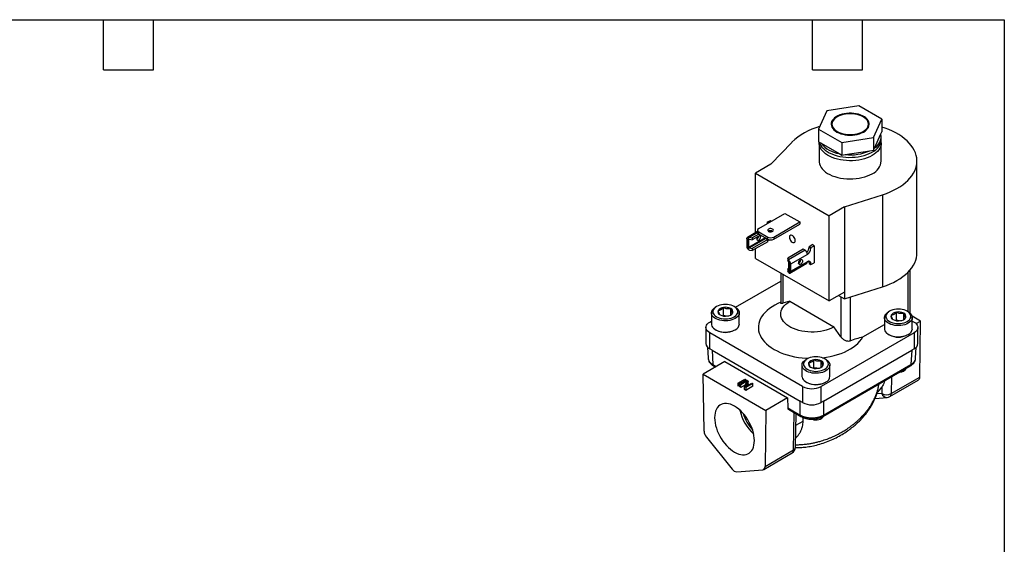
# Model space of a CAD drawing. Header units: inches. Extents: x 0.5 to 21.5, y 0.5 to 16.5.
# Tile 3 of 3: x 9.7 to 21.5, y 10.2 to 16.5. Entities that reach past the tile are written whole.
import ezdxf

# ---------------------------------------------------------------- set-up
doc = ezdxf.new("R2010")
doc.units = ezdxf.units.IN
doc.header["$LTSCALE"] = 2
doc.header["$MEASUREMENT"] = 0
doc.linetypes.add('SLD-Solid', pattern=[0])
doc.layers.add('TEXT', color=140, linetype='SLD-Solid', lineweight=25)

msp = doc.modelspace()

# ---------------------------------------------------------------- linework, layer by layer
for p, q in [((19.754, 15.468), (19.374, 15.409)), ((20.032, 15.307), (19.754, 15.468)), ((19.374, 15.409), (19.273, 15.19)), ((19.498, 15.338), (19.491, 15.333)), ((19.814, 15.333), (19.807, 15.338)), ((19.93, 15.088), (20.032, 15.307)), ((20.032, 15.307), (20.032, 15.155)), ((19.273, 15.19), (19.551, 15.029)), ((19.273, 15.19), (19.273, 15.038)), ((19.942, 14.961), (20.021, 15.131)), ((20.021, 15.131), (20.032, 15.155)), ((18.7, 14.768), (18.953, 15.031)), ((19.273, 15.038), (19.304, 15.02)), ((19.279, 15.026), (19.279, 14.808)), ((19.28, 15.034), (19.28, 15.026)), ((19.304, 15.02), (19.519, 14.896)), ((19.551, 15.029), (19.93, 15.088)), ((19.551, 15.029), (19.551, 14.877)), ((19.93, 15.088), (19.93, 14.936)), ((20.025, 15.066), (20.025, 15.097)), ((20.025, 14.808), (20.025, 15.026)), ((20.025, 15.026), (20.025, 15.024)), ((19.519, 14.896), (19.551, 14.877)), ((19.551, 14.877), (19.593, 14.884)), ((19.593, 14.884), (19.888, 14.93)), ((19.888, 14.93), (19.93, 14.936)), ((19.93, 14.936), (19.942, 14.961)), ((18.7, 14.768), (18.516, 14.662)), ((20.452, 13.705), (20.452, 14.808)), ((18.516, 14.662), (19.4, 14.152)), ((18.516, 13.948), (18.516, 14.662)), ((19.584, 14.258), (20.04, 14.404)), ((20.04, 14.404), (20.04, 13.301)), ((18.557, 14), (18.869, 14.18)), ((18.869, 14.18), (19.047, 14.077)), ((19.584, 14.258), (19.4, 14.152)), ((19.584, 14.258), (19.584, 13.237)), ((18.657, 14.074), (18.696, 14.096)), ((18.671, 14.066), (18.657, 14.074)), ((18.657, 14.074), (18.657, 14.065)), ((18.657, 14.065), (18.657, 14.058)), ((18.663, 14.061), (18.657, 14.065)), ((18.696, 14.096), (18.709, 14.088)), ((18.736, 13.897), (19.047, 14.077)), ((18.736, 13.871), (19.047, 14.051)), ((19.047, 14.077), (19.047, 14.051)), ((19.4, 13.131), (19.4, 14.152)), ((18.542, 13.963), (18.421, 13.893)), ((18.543, 13.949), (18.447, 13.894)), ((18.557, 13.933), (18.479, 13.888)), ((18.542, 13.98), (18.542, 13.953)), ((18.557, 13.959), (18.665, 13.897)), ((18.557, 13.933), (18.557, 13.959)), ((18.557, 13.933), (18.665, 13.871)), ((18.718, 13.967), (18.718, 13.963)), ((18.721, 13.965), (18.722, 13.965)), ((18.413, 13.874), (18.413, 13.787)), ((18.431, 13.895), (18.431, 13.745)), ((18.637, 13.887), (18.438, 13.772)), ((18.444, 13.87), (18.438, 13.866)), ((18.438, 13.772), (18.438, 13.866)), ((18.642, 13.88), (18.444, 13.766)), ((18.444, 13.87), (18.479, 13.863)), ((18.447, 13.894), (18.479, 13.888)), ((18.579, 13.92), (18.479, 13.863)), ((18.479, 13.888), (18.479, 13.863)), ((18.665, 13.867), (18.479, 13.759)), ((18.665, 13.841), (18.479, 13.734)), ((18.642, 13.88), (18.665, 13.867)), ((18.657, 13.875), (18.657, 13.871)), ((18.665, 13.871), (18.665, 13.897)), ((18.665, 13.841), (18.665, 13.867)), ((18.68, 13.857), (18.665, 13.865)), ((18.68, 13.865), (18.68, 13.857)), ((18.68, 13.857), (18.69, 13.863)), ((18.736, 13.897), (18.736, 13.871)), ((18.444, 13.766), (18.479, 13.759)), ((18.447, 13.74), (18.479, 13.734)), ((18.479, 13.759), (18.479, 13.734)), ((18.516, 13.641), (18.516, 13.755)), ((19.089, 13.751), (18.903, 13.643)), ((19.111, 13.738), (18.914, 13.625)), ((19.111, 13.738), (19.089, 13.751)), ((19.16, 13.784), (19.198, 13.806)), ((19.16, 13.784), (19.182, 13.771)), ((19.16, 13.784), (19.16, 13.775)), ((19.16, 13.775), (19.182, 13.762)), ((19.182, 13.771), (19.22, 13.793)), ((19.182, 13.771), (19.182, 13.762)), ((19.22, 13.793), (19.198, 13.806)), ((19.22, 13.793), (19.22, 13.589)), ((18.516, 13.641), (19.4, 13.131)), ((18.903, 13.643), (18.903, 13.618)), ((18.914, 13.625), (18.903, 13.643)), ((18.915, 13.598), (18.903, 13.618)), ((18.917, 13.495), (18.917, 13.589)), ((18.919, 13.613), (18.919, 13.464)), ((18.929, 13.465), (19.131, 13.582)), ((19.14, 13.688), (18.937, 13.572)), ((19.14, 13.601), (18.937, 13.484)), ((19.051, 13.6), (19.035, 13.59)), ((19.059, 13.624), (19.059, 13.625)), ((19.16, 13.589), (19.182, 13.576)), ((19.16, 13.589), (19.16, 13.58)), ((19.16, 13.58), (19.182, 13.567)), ((19.182, 13.567), (19.22, 13.589)), ((19.182, 13.576), (19.182, 13.567)), ((18.822, 13.465), (18.822, 13.103)), ((18.917, 13.522), (18.903, 13.514)), ((18.903, 13.514), (18.903, 13.489)), ((18.915, 13.494), (18.903, 13.514)), ((18.914, 13.47), (18.903, 13.489)), ((18.917, 13.495), (18.915, 13.494)), ((18.937, 13.572), (18.937, 13.484)), ((20.348, 13.001), (20.348, 13.478)), ((20.371, 12.984), (20.371, 13.503)), ((18.276, 13.056), (18.822, 13.37)), ((18.845, 13.451), (18.845, 13.104)), ((19.584, 13.237), (19.4, 13.131)), ((19.584, 13.155), (20.04, 13.301)), ((19.584, 13.237), (19.584, 13.155)), ((18.929, 13.127), (18.845, 13.104)), ((18.929, 13.127), (19.457, 12.821)), ((19.513, 13.196), (19.584, 13.155)), ((19.541, 13.18), (19.541, 12.702)), ((19.652, 13.177), (19.652, 12.652)), ((17.989, 12.988), (17.989, 12.855)), ((18.05, 13.064), (18.038, 13.057)), ((18.132, 12.956), (18.132, 13.053)), ((18.22, 12.967), (18.22, 13.039)), ((18.274, 13.057), (18.263, 13.064)), ((18.323, 12.855), (18.323, 12.988)), ((20.124, 13.007), (20.112, 13)), ((20.206, 12.9), (20.206, 12.997)), ((20.348, 13), (20.337, 13.007)), ((17.968, 12.878), (17.989, 12.889)), ((18.132, 12.956), (18.126, 12.953)), ((18.171, 12.95), (18.132, 12.956)), ((20.063, 12.932), (20.063, 12.799)), ((20.206, 12.9), (20.2, 12.896)), ((20.245, 12.894), (20.206, 12.9)), ((20.294, 12.91), (20.294, 12.983)), ((20.496, 12.89), (20.395, 12.949)), ((20.397, 12.799), (20.397, 12.932)), ((20.397, 12.889), (20.418, 12.878)), ((20.442, 12.859), (20.496, 12.89)), ((20.486, 12.219), (20.496, 12.89)), ((17.922, 12.813), (17.922, 12.62)), ((19.082, 12.106), (17.968, 12.749)), ((17.968, 12.556), (17.968, 12.749)), ((18.038, 12.787), (18.05, 12.78)), ((18.263, 12.78), (18.274, 12.787)), ((20.418, 12.749), (19.304, 12.106)), ((19.541, 12.702), (19.457, 12.821)), ((19.804, 12.7), (20.063, 12.849)), ((20.418, 12.749), (20.418, 12.556)), ((20.464, 12.62), (20.464, 12.813)), ((20.112, 12.73), (20.124, 12.724)), ((20.337, 12.724), (20.348, 12.73)), ((17.941, 12.577), (17.949, 12.444)), ((17.996, 12.54), (17.968, 12.556)), ((17.996, 12.54), (19.054, 11.929)), ((17.996, 12.54), (18.006, 12.369)), ((19.332, 11.929), (20.39, 12.54)), ((20.39, 12.54), (20.38, 12.369)), ((20.418, 12.556), (20.39, 12.54)), ((20.437, 12.444), (20.445, 12.577)), ((18.151, 12.404), (17.89, 12.254)), ((18.151, 12.404), (18.902, 11.97)), ((19.135, 12.437), (19.123, 12.43)), ((19.218, 12.33), (19.218, 12.426)), ((19.306, 12.34), (19.306, 12.412)), ((19.36, 12.43), (19.348, 12.437)), ((18.006, 12.369), (18.047, 12.345)), ((18.014, 12.352), (18.037, 12.339)), ((19.074, 12.362), (19.074, 12.228)), ((19.218, 12.33), (19.212, 12.326)), ((19.257, 12.324), (19.218, 12.33)), ((19.324, 11.747), (20.372, 12.352)), ((19.332, 11.764), (20.38, 12.369)), ((19.409, 12.228), (19.409, 12.362)), ((17.89, 12.254), (18.642, 11.82)), ((17.9, 11.57), (17.89, 12.254)), ((18.307, 12.147), (18.39, 12.195)), ((18.401, 12.189), (18.317, 12.141)), ((18.331, 12.133), (18.415, 12.181)), ((18.414, 12.169), (18.341, 12.127)), ((18.385, 12.102), (18.414, 12.169)), ((18.39, 12.195), (18.401, 12.189)), ((18.401, 12.173), (18.401, 12.189)), ((18.43, 12.172), (18.403, 12.106)), ((18.415, 12.181), (18.43, 12.172)), ((18.43, 12.14), (18.43, 12.172)), ((19.123, 12.16), (19.135, 12.153)), ((19.348, 12.153), (19.36, 12.16)), ((20.127, 11.986), (20.469, 12.184)), ((20.146, 12.222), (20.143, 12.021)), ((20.143, 12.021), (20.486, 12.219)), ((18.307, 12.147), (18.307, 12.115)), ((18.307, 12.147), (18.317, 12.141)), ((18.317, 12.109), (18.307, 12.115)), ((18.317, 12.109), (18.317, 12.141)), ((18.331, 12.117), (18.317, 12.109)), ((18.341, 12.127), (18.331, 12.133)), ((18.331, 12.101), (18.331, 12.133)), ((18.341, 12.095), (18.331, 12.101)), ((18.341, 12.095), (18.341, 12.127)), ((18.396, 12.126), (18.341, 12.095)), ((18.401, 12.093), (18.385, 12.102)), ((18.385, 12.07), (18.385, 12.102)), ((18.401, 12.06), (18.385, 12.07)), ((18.484, 12.141), (18.401, 12.093)), ((18.484, 12.109), (18.401, 12.06)), ((18.401, 12.093), (18.401, 12.06)), ((18.403, 12.106), (18.474, 12.147)), ((18.43, 12.14), (18.42, 12.116)), ((18.474, 12.147), (18.484, 12.141)), ((18.484, 12.109), (18.484, 12.141)), ((19.082, 12.106), (19.082, 11.913)), ((19.304, 11.913), (19.304, 12.106)), ((20.033, 12.1), (20.032, 12.022)), ((18.902, 11.97), (18.642, 11.82)), ((18.902, 11.97), (18.904, 11.85)), ((19.082, 11.913), (19.054, 11.929)), ((19.054, 11.764), (19.054, 11.929)), ((19.332, 11.929), (19.304, 11.913)), ((19.332, 11.929), (19.332, 11.764)), ((19.95, 11.964), (20.094, 11.976)), ((20.032, 12.022), (19.97, 12.017)), ((18.642, 11.82), (18.632, 11.148)), ((18.904, 11.85), (19.054, 11.764)), ((18.912, 11.834), (19.062, 11.747)), ((18.974, 11.346), (18.981, 11.794)), ((18.997, 11.378), (19.003, 11.781)), ((19.001, 11.642), (19.089, 11.692)), ((19.089, 11.692), (19.089, 11.734)), ((17.928, 11.499), (18.238, 11.116)), ((18.632, 11.148), (18.974, 11.346)), ((18.615, 11.113), (18.958, 11.311)), ((18.294, 11.084), (18.603, 11.11))]:
    msp.add_line(p, q)
at = {"flags": 128}
for points in [[(19.593, 15.121), (19.622, 15.118), (19.651, 15.117), (19.68, 15.118), (19.709, 15.121), (19.737, 15.126), (19.763, 15.134), (19.788, 15.143), (19.81, 15.154), (19.83, 15.166), (19.847, 15.18), (19.86, 15.195), (19.871, 15.21), (19.877, 15.227), (19.88, 15.244), (19.879, 15.26), (19.875, 15.277), (19.867, 15.293), (19.855, 15.309), (19.84, 15.323), (19.822, 15.337), (19.801, 15.348), (19.778, 15.358), (19.752, 15.367), (19.725, 15.373), (19.697, 15.378), (19.668, 15.38), (19.639, 15.38), (19.61, 15.378), (19.582, 15.374), (19.555, 15.367), (19.529, 15.359), (19.505, 15.349), (19.484, 15.338), (19.466, 15.324), (19.451, 15.31), (19.439, 15.295), (19.43, 15.279), (19.426, 15.262), (19.424, 15.245), (19.427, 15.228), (19.433, 15.212), (19.443, 15.196), (19.457, 15.181), (19.473, 15.167), (19.493, 15.154), (19.515, 15.143), (19.539, 15.134), (19.566, 15.127), (19.593, 15.121)], [(19.807, 15.16), (19.825, 15.172), (19.841, 15.186), (19.854, 15.2), (19.863, 15.216), (19.868, 15.232), (19.87, 15.249), (19.868, 15.265), (19.863, 15.281), (19.854, 15.297), (19.841, 15.311), (19.825, 15.325), (19.807, 15.338), (19.785, 15.348), (19.761, 15.358), (19.736, 15.365), (19.709, 15.37), (19.681, 15.373), (19.652, 15.374), (19.624, 15.373), (19.596, 15.37), (19.569, 15.365), (19.543, 15.358), (19.52, 15.348), (19.498, 15.338), (19.479, 15.325), (19.464, 15.311), (19.451, 15.297), (19.442, 15.281), (19.436, 15.265), (19.434, 15.249), (19.436, 15.232), (19.442, 15.216), (19.451, 15.2), (19.464, 15.186), (19.479, 15.172), (19.498, 15.16), (19.52, 15.149), (19.543, 15.14), (19.569, 15.132), (19.596, 15.127), (19.624, 15.124), (19.652, 15.123), (19.681, 15.124), (19.709, 15.127), (19.736, 15.132), (19.761, 15.14), (19.785, 15.149), (19.807, 15.16)], [(20.04, 14.404), (20.086, 14.42), (20.13, 14.437), (20.172, 14.457), (20.212, 14.478), (20.249, 14.5), (20.284, 14.524), (20.315, 14.549), (20.344, 14.575), (20.369, 14.603), (20.392, 14.631), (20.411, 14.66), (20.426, 14.69), (20.438, 14.72), (20.446, 14.751), (20.451, 14.782), (20.452, 14.813), (20.45, 14.844), (20.444, 14.875), (20.434, 14.905), (20.421, 14.936), (20.404, 14.965), (20.384, 14.994), (20.361, 15.022), (20.334, 15.049), (20.305, 15.075), (20.272, 15.1), (20.237, 15.123), (20.199, 15.145), (20.158, 15.165), (20.115, 15.184), (20.07, 15.201), (20.032, 15.214)], [(20.025, 15.024), (20.024, 15.005), (20.018, 14.984), (20.009, 14.963), (19.997, 14.943), (19.98, 14.923), (19.961, 14.905), (19.939, 14.888), (19.914, 14.872), (19.886, 14.858), (19.856, 14.845), (19.824, 14.834), (19.79, 14.825), (19.754, 14.819), (19.718, 14.814), (19.681, 14.811), (19.644, 14.81), (19.607, 14.812), (19.57, 14.816), (19.535, 14.821), (19.5, 14.829), (19.467, 14.839), (19.436, 14.85), (19.406, 14.864), (19.38, 14.879), (19.356, 14.895), (19.335, 14.913), (19.317, 14.932), (19.302, 14.951), (19.291, 14.972), (19.284, 14.993), (19.28, 15.014), (19.279, 15.026)], [(19.284, 15.031), (19.29, 15.016), (19.3, 14.995), (19.314, 14.975), (19.332, 14.956), (19.352, 14.939), (19.376, 14.922), (19.402, 14.907), (19.431, 14.893), (19.462, 14.881), (19.495, 14.871), (19.529, 14.863), (19.565, 14.857), (19.601, 14.853), (19.638, 14.851), (19.676, 14.852), (19.713, 14.854), (19.749, 14.858), (19.784, 14.865), (19.818, 14.874), (19.851, 14.884), (19.881, 14.896), (19.909, 14.91), (19.935, 14.926), (19.958, 14.943), (19.978, 14.961), (19.994, 14.98), (20.007, 15), (20.017, 15.021), (20.023, 15.042), (20.025, 15.064), (20.025, 15.066)], [(19.279, 14.808), (19.28, 14.794), (19.284, 14.773), (19.292, 14.752), (19.303, 14.731), (19.318, 14.712), (19.337, 14.693), (19.358, 14.675), (19.382, 14.659), (19.409, 14.644), (19.438, 14.631), (19.47, 14.62), (19.503, 14.61), (19.538, 14.603), (19.574, 14.597), (19.611, 14.594), (19.648, 14.592), (19.685, 14.593), (19.722, 14.596), (19.758, 14.601), (19.793, 14.608), (19.827, 14.617), (19.859, 14.628), (19.889, 14.641), (19.916, 14.655)], [(18.674, 13.965), (18.684, 13.961), (18.695, 13.959), (18.706, 13.96), (18.717, 13.963), (18.725, 13.967), (18.73, 13.973), (18.731, 13.98), (18.728, 13.986), (18.721, 13.992), (18.712, 13.995), (18.701, 13.997), (18.689, 13.997), (18.679, 13.994), (18.671, 13.989), (18.666, 13.983), (18.665, 13.976), (18.668, 13.97), (18.674, 13.965)], [(18.413, 13.874), (18.413, 13.879), (18.414, 13.884), (18.416, 13.887), (18.418, 13.89), (18.421, 13.893), (18.424, 13.894), (18.427, 13.895), (18.431, 13.895)], [(18.54, 13.898), (18.535, 13.888), (18.532, 13.878), (18.532, 13.869), (18.535, 13.862), (18.54, 13.858), (18.546, 13.857), (18.554, 13.859), (18.561, 13.864), (18.569, 13.872), (18.574, 13.881), (18.578, 13.891), (18.579, 13.901), (18.579, 13.901)], [(18.993, 13.855), (18.992, 13.867), (18.988, 13.879), (18.982, 13.891), (18.974, 13.902), (18.965, 13.911), (18.956, 13.917), (18.946, 13.921), (18.938, 13.92), (18.931, 13.917), (18.926, 13.91), (18.923, 13.901), (18.923, 13.89), (18.926, 13.878), (18.931, 13.866), (18.938, 13.854), (18.946, 13.844), (18.956, 13.836), (18.965, 13.832), (18.974, 13.83), (18.982, 13.832), (18.988, 13.837), (18.992, 13.845), (18.993, 13.855)], [(20.04, 13.301), (20.086, 13.317), (20.13, 13.335), (20.172, 13.354), (20.212, 13.375), (20.249, 13.398), (20.284, 13.422), (20.315, 13.447), (20.344, 13.473), (20.369, 13.5), (20.392, 13.529), (20.411, 13.558), (20.426, 13.588), (20.438, 13.618), (20.446, 13.649), (20.451, 13.68), (20.452, 13.705)], [(19.058, 13.625), (19.065, 13.628), (19.072, 13.627), (19.078, 13.624), (19.081, 13.617), (19.081, 13.609), (19.079, 13.599), (19.075, 13.589), (19.069, 13.58), (19.062, 13.572), (19.054, 13.568), (19.046, 13.567), (19.04, 13.569), (19.036, 13.574), (19.034, 13.581), (19.035, 13.591), (19.038, 13.601), (19.043, 13.61), (19.05, 13.619), (19.058, 13.625)], [(18.919, 13.464), (18.923, 13.463), (18.927, 13.464), (18.93, 13.466), (18.932, 13.468), (18.935, 13.471), (18.936, 13.475), (18.937, 13.479), (18.937, 13.484)], [(18.822, 13.116), (18.785, 13.099), (18.748, 13.08), (18.715, 13.06), (18.684, 13.039), (18.656, 13.016), (18.631, 12.992), (18.609, 12.967), (18.59, 12.941), (18.575, 12.914), (18.564, 12.887), (18.556, 12.859), (18.552, 12.831), (18.552, 12.803), (18.555, 12.775), (18.562, 12.747), (18.572, 12.72), (18.586, 12.693), (18.604, 12.667), (18.625, 12.641), (18.649, 12.617), (18.676, 12.594), (18.706, 12.572), (18.739, 12.551), (18.775, 12.532), (18.813, 12.515), (18.853, 12.499), (18.895, 12.485), (18.939, 12.473), (18.985, 12.463), (19.031, 12.455), (19.078, 12.449), (19.127, 12.445), (19.149, 12.444)], [(19.457, 12.821), (19.429, 12.807), (19.399, 12.794), (19.366, 12.783), (19.332, 12.773), (19.296, 12.766), (19.259, 12.761), (19.221, 12.759), (19.184, 12.758), (19.146, 12.76), (19.108, 12.764), (19.072, 12.77), (19.037, 12.778), (19.003, 12.788), (18.972, 12.8), (18.942, 12.814), (18.915, 12.829), (18.892, 12.846), (18.871, 12.864), (18.853, 12.884), (18.839, 12.904), (18.829, 12.925), (18.822, 12.947), (18.819, 12.969), (18.82, 12.99), (18.825, 13.012), (18.833, 13.033), (18.846, 13.054), (18.862, 13.074), (18.881, 13.093), (18.903, 13.11), (18.929, 13.127)], [(18.274, 12.92), (18.255, 12.911), (18.234, 12.903), (18.211, 12.897), (18.187, 12.894), (18.162, 12.892), (18.137, 12.892), (18.113, 12.895), (18.089, 12.9), (18.067, 12.907), (18.047, 12.915), (18.029, 12.925), (18.014, 12.937), (18.003, 12.95), (17.994, 12.963), (17.99, 12.978), (17.989, 12.992), (17.992, 13.006), (17.998, 13.02), (18.008, 13.034), (18.021, 13.046), (18.038, 13.057)], [(18.263, 12.941), (18.278, 12.951), (18.29, 12.963), (18.299, 12.975), (18.305, 12.989), (18.307, 13.002), (18.305, 13.016), (18.299, 13.029), (18.29, 13.042), (18.278, 13.053), (18.263, 13.064), (18.245, 13.072), (18.224, 13.08), (18.203, 13.085), (18.18, 13.088), (18.156, 13.089), (18.132, 13.088), (18.109, 13.085), (18.088, 13.08), (18.068, 13.072), (18.05, 13.064), (18.034, 13.053), (18.022, 13.042), (18.013, 13.029), (18.007, 13.016), (18.005, 13.002), (18.007, 12.989), (18.013, 12.975), (18.022, 12.963), (18.034, 12.951), (18.05, 12.941), (18.068, 12.932), (18.088, 12.925), (18.109, 12.919), (18.132, 12.916), (18.156, 12.915), (18.18, 12.916), (18.203, 12.919), (18.224, 12.925), (18.245, 12.932), (18.263, 12.941)], [(18.274, 13.057), (18.283, 13.051), (18.298, 13.04), (18.309, 13.027), (18.318, 13.013), (18.322, 12.999), (18.323, 12.985), (18.32, 12.97), (18.314, 12.957), (18.304, 12.943), (18.291, 12.931), (18.274, 12.92)], [(20.348, 12.864), (20.329, 12.854), (20.308, 12.847), (20.285, 12.841), (20.261, 12.837), (20.236, 12.836), (20.211, 12.836), (20.187, 12.839), (20.163, 12.844), (20.141, 12.85), (20.121, 12.859), (20.103, 12.869), (20.088, 12.881), (20.077, 12.894), (20.068, 12.907), (20.064, 12.921), (20.063, 12.936), (20.066, 12.95), (20.072, 12.964), (20.082, 12.977), (20.095, 12.99), (20.112, 13)], [(20.336, 12.884), (20.352, 12.895), (20.364, 12.906), (20.373, 12.919), (20.379, 12.932), (20.381, 12.946), (20.379, 12.959), (20.373, 12.973), (20.364, 12.985), (20.352, 12.997), (20.336, 13.007), (20.319, 13.016), (20.298, 13.023), (20.277, 13.029), (20.254, 13.032), (20.23, 13.033), (20.206, 13.032), (20.183, 13.029), (20.162, 13.023), (20.141, 13.016), (20.124, 13.007), (20.108, 12.997), (20.096, 12.985), (20.087, 12.973), (20.081, 12.959), (20.079, 12.946), (20.081, 12.932), (20.087, 12.919), (20.096, 12.906), (20.108, 12.895), (20.124, 12.884), (20.141, 12.876), (20.162, 12.868), (20.183, 12.863), (20.206, 12.86), (20.23, 12.859), (20.254, 12.86), (20.277, 12.863), (20.298, 12.868), (20.319, 12.876), (20.336, 12.884)], [(20.348, 13), (20.357, 12.995), (20.372, 12.984), (20.383, 12.971), (20.392, 12.957), (20.396, 12.943), (20.397, 12.929), (20.394, 12.914), (20.388, 12.9), (20.378, 12.887), (20.365, 12.875), (20.348, 12.864)], [(17.968, 12.749), (17.952, 12.76), (17.939, 12.772), (17.93, 12.785), (17.924, 12.799), (17.922, 12.813), (17.924, 12.827), (17.93, 12.841), (17.939, 12.855), (17.952, 12.867), (17.968, 12.878)], [(20.418, 12.878), (20.434, 12.867), (20.447, 12.855), (20.456, 12.841), (20.462, 12.827), (20.464, 12.813), (20.462, 12.799), (20.456, 12.785), (20.447, 12.772), (20.434, 12.76), (20.418, 12.749)], [(17.989, 12.855), (17.99, 12.844), (17.994, 12.83), (18.003, 12.816), (18.014, 12.804), (18.029, 12.792), (18.047, 12.782), (18.067, 12.773), (18.089, 12.767), (18.113, 12.762), (18.137, 12.759), (18.162, 12.759), (18.187, 12.76), (18.211, 12.764), (18.234, 12.77), (18.255, 12.777), (18.274, 12.787)], [(20.063, 12.799), (20.064, 12.788), (20.068, 12.774), (20.077, 12.76), (20.088, 12.747), (20.103, 12.736), (20.121, 12.726), (20.141, 12.717), (20.163, 12.71), (20.187, 12.705), (20.211, 12.703), (20.236, 12.702), (20.261, 12.704), (20.285, 12.708), (20.308, 12.713), (20.329, 12.721), (20.348, 12.73)], [(19.319, 12.45), (19.32, 12.45), (19.367, 12.457), (19.414, 12.465), (19.459, 12.476), (19.502, 12.489), (19.544, 12.503), (19.583, 12.519), (19.621, 12.537), (19.656, 12.557), (19.688, 12.578), (19.718, 12.6), (19.744, 12.623), (19.767, 12.648), (19.787, 12.674), (19.804, 12.7)], [(19.36, 12.293), (19.341, 12.284), (19.32, 12.276), (19.297, 12.271), (19.273, 12.267), (19.248, 12.265), (19.223, 12.266), (19.198, 12.268), (19.175, 12.273), (19.153, 12.28), (19.133, 12.288), (19.115, 12.299), (19.1, 12.31), (19.088, 12.323), (19.08, 12.337), (19.075, 12.351), (19.075, 12.365), (19.077, 12.38), (19.084, 12.394), (19.094, 12.407), (19.107, 12.419), (19.123, 12.43)], [(19.348, 12.314), (19.364, 12.324), (19.376, 12.336), (19.385, 12.348), (19.39, 12.362), (19.392, 12.375), (19.39, 12.389), (19.385, 12.402), (19.376, 12.415), (19.364, 12.426), (19.348, 12.437), (19.33, 12.446), (19.31, 12.453), (19.288, 12.458), (19.265, 12.461), (19.242, 12.462), (19.218, 12.461), (19.195, 12.458), (19.173, 12.453), (19.153, 12.446), (19.135, 12.437), (19.12, 12.426), (19.108, 12.415), (19.099, 12.402), (19.093, 12.389), (19.091, 12.375), (19.093, 12.362), (19.099, 12.348), (19.108, 12.336), (19.12, 12.324), (19.135, 12.314), (19.153, 12.305), (19.173, 12.298), (19.195, 12.293), (19.218, 12.289), (19.242, 12.288), (19.265, 12.289), (19.288, 12.293), (19.31, 12.298), (19.33, 12.305), (19.348, 12.314)], [(19.36, 12.43), (19.369, 12.425), (19.383, 12.413), (19.395, 12.4), (19.403, 12.387), (19.408, 12.372), (19.409, 12.358), (19.406, 12.344), (19.4, 12.33), (19.39, 12.317), (19.376, 12.304), (19.36, 12.293)], [(19.074, 12.228), (19.075, 12.217), (19.08, 12.203), (19.088, 12.19), (19.1, 12.177), (19.115, 12.165), (19.133, 12.155), (19.153, 12.146), (19.175, 12.14), (19.198, 12.135), (19.223, 12.132), (19.248, 12.132), (19.273, 12.133), (19.297, 12.137), (19.32, 12.143), (19.341, 12.151), (19.36, 12.16)], [(18.505, 11.458), (18.503, 11.487), (18.499, 11.518), (18.493, 11.549), (18.484, 11.582), (18.473, 11.614), (18.459, 11.646), (18.443, 11.677), (18.426, 11.708), (18.406, 11.737), (18.385, 11.765), (18.363, 11.791), (18.34, 11.815), (18.316, 11.836), (18.291, 11.855), (18.266, 11.871), (18.241, 11.884), (18.216, 11.894), (18.192, 11.9), (18.169, 11.903), (18.147, 11.903), (18.126, 11.899), (18.106, 11.892), (18.089, 11.882), (18.073, 11.869), (18.059, 11.852), (18.048, 11.833), (18.039, 11.812), (18.033, 11.787), (18.029, 11.761), (18.027, 11.733), (18.029, 11.704), (18.033, 11.673), (18.039, 11.641), (18.048, 11.609), (18.059, 11.577), (18.073, 11.545), (18.089, 11.513), (18.106, 11.483), (18.126, 11.453), (18.147, 11.426), (18.169, 11.4), (18.192, 11.376), (18.216, 11.354), (18.241, 11.336), (18.266, 11.32), (18.291, 11.307), (18.316, 11.297), (18.34, 11.291), (18.363, 11.288), (18.385, 11.288), (18.406, 11.291), (18.426, 11.298), (18.443, 11.309), (18.459, 11.322), (18.473, 11.338), (18.484, 11.357), (18.493, 11.379), (18.499, 11.403), (18.503, 11.43), (18.505, 11.458)]]:
    msp.add_lwpolyline(points, dxfattribs=at)
for centre, radius, start, end in [((19.544, 15.225), 0.121, 115.774, 170.557), ((19.766, 15.228), 0.116, 8.0689, 65.6001), ((19.479, 14.482), 0.762, 104.7428, 133.7908), ((19.864, 15.1), 0.159, 299.0758, 11.1273), ((19.572, 15.236), 0.344, 218.8321, 261.1732), ((19.654, 15.464), 0.583, 264.0089, 293.5772), ((19.839, 14.826), 0.187, 294.2871, 354.3927), ((18.567, 13.956), 0.0251, 185.6948, 245.6253), ((18.564, 13.98), 0.0218, 110.7834, 249.2166), ((18.698, 13.921), 0.0498, 62.1081, 118.8745), ((18.506, 13.916), 0.0509, 300.7987, 350.2576), ((18.564, 13.903), 0.0159, 352.5504, 58.8563), ((18.647, 13.888), 0.0093, 190.6913, 237.3455), ((18.7, 13.965), 0.0769, 242.6097, 297.3903), ((18.7, 13.939), 0.0769, 242.6097, 297.3903), ((18.477, 13.79), 0.064, 182.8696, 224.6515), ((19.077, 13.685), 0.063, 2.6055, 57.3945), ((19.065, 13.78), 0.0946, 315.7614, 356.9104), ((19.09, 13.766), 0.0922, 302.6055, 357.3945), ((18.874, 13.568), 0.064, 2.8696, 44.6515), ((19.008, 13.626), 0.0506, 300.7219, 357.8282), ((19.12, 13.599), 0.0202, 305.0133, 6.2988), ((19.156, 13.581), 0.0262, 350.786, 129.2033), ((19.121, 13.591), 0.0388, 358.038, 23.9953), ((18.106, 13.002), 0.04, 160.539, 249.2579), ((18.137, 12.97), 0.083, 93.4335, 146.5611), ((18.156, 12.915), 0.14, 62.6428, 99.7711), ((18.175, 13.034), 0.083, 273.4335, 326.5611), ((18.206, 13.002), 0.04, 340.539, 69.2579), ((20.211, 12.914), 0.083, 93.4335, 146.5611), ((20.23, 12.859), 0.14, 62.6428, 99.7711), ((18.156, 13.089), 0.14, 242.6428, 279.7711), ((20.18, 12.946), 0.04, 160.539, 249.2579), ((20.23, 13.033), 0.14, 242.6428, 279.7711), ((20.249, 12.978), 0.083, 273.4335, 326.5611), ((20.28, 12.946), 0.04, 340.539, 69.2579), ((18.156, 12.983), 0.229, 242.27, 297.7246), ((18.241, 12.862), 0.0828, 293.8151, 354.8647), ((20.315, 12.806), 0.0828, 293.8151, 354.8647), ((20.23, 12.926), 0.229, 242.27, 297.7246), ((18.002, 12.629), 0.0804, 186.1875, 245.1327), ((20.386, 12.628), 0.0785, 294.0743, 354.6056), ((19.223, 12.343), 0.083, 93.4335, 146.5611), ((19.242, 12.288), 0.14, 62.6428, 99.7711), ((19.292, 12.375), 0.04, 340.539, 69.2579), ((19.192, 12.376), 0.04, 160.539, 249.2579), ((19.242, 12.462), 0.14, 242.6428, 279.7711), ((19.26, 12.407), 0.083, 273.4335, 326.5611), ((20.249, 12.368), 0.0887, 268.03, 331.9646), ((19.327, 12.236), 0.0828, 293.8151, 354.8647), ((20.447, 12.215), 0.0392, 305.5114, 4.4548), ((19.193, 12.319), 0.24, 242.391, 297.609), ((19.242, 12.356), 0.229, 242.27, 297.7246), ((19.875, 12.189), 0.181, 304.2988, 330.6063), ((20.089, 12.127), 0.119, 241.5876, 297.2627), ((20.094, 12.041), 0.065, 196.6857, 269.8208), ((20.088, 12.054), 0.0787, 274.6511, 299.9973), ((20.104, 12.018), 0.0392, 305.5114, 4.4548), ((18.851, 11.933), 0.532, 191.9439, 228.0507), ((19.193, 12.126), 0.24, 242.391, 297.609), ((18.819, 11.914), 0.469, 196.0101, 223.9845), ((19.242, 11.824), 0.119, 247.4316, 324.8428), ((18.022, 11.577), 0.122, 183.3299, 219.8661), ((18.918, 11.379), 0.0787, 299.9973, 359.1264), ((18.935, 11.343), 0.0392, 305.5114, 4.4548), ((18.957, 11.382), 0.0399, 294.6294, 353.911), ((18.298, 11.156), 0.0719, 213.7127, 266.2927), ((18.598, 11.143), 0.0342, 279.6825, 8.1196)]:
    msp.add_arc(centre, radius, start, end)
for points, knots in [([(20.025, 15.024), (20.025, 15.026), (20.026, 15.035), (20.025, 15.045), (20.023, 15.053), (20.023, 15.053)], [0, 0, 0, 0, 0.175086, 0.95713, 1, 1, 1, 1]), ([(18.438, 13.866), (18.438, 13.867), (18.438, 13.868), (18.441, 13.87), (18.442, 13.87), (18.444, 13.87)], [0, 0, 0, 0, 0.5, 0.5, 1, 1, 1, 1]), ([(18.438, 13.772), (18.438, 13.771), (18.438, 13.769), (18.441, 13.767), (18.442, 13.766), (18.444, 13.766)], [0, 0, 0, 0, 0.5, 0.5, 1, 1, 1, 1]), ([(18.917, 13.589), (18.917, 13.59), (18.917, 13.592), (18.916, 13.595), (18.915, 13.597), (18.915, 13.598)], [0, 0, 0, 0, 0.5, 0.5, 1, 1, 1, 1]), ([(18.917, 13.495), (18.917, 13.494), (18.917, 13.493), (18.916, 13.493), (18.915, 13.493), (18.915, 13.494)], [0, 0, 0, 0, 0.5, 0.5, 1, 1, 1, 1]), ([(18.845, 13.104), (18.841, 13.103), (18.834, 13.101), (18.827, 13.1), (18.823, 13.101), (18.822, 13.102), (18.822, 13.103)], [0, 0, 0, 0, 0.269936, 0.539769, 0.809235, 1, 1, 1, 1]), ([(18.132, 13.053), (18.127, 13.047), (18.122, 13.042), (18.114, 13.034), (18.112, 13.032), (18.106, 13.028), (18.103, 13.026), (18.095, 13.021), (18.089, 13.019), (18.078, 13.016), (18.073, 13.016), (18.068, 13.016)], [0, 0, 0, 0, 0.25, 0.25, 0.375, 0.375, 0.5, 0.5, 0.75, 0.75, 1, 1, 1, 1]), ([(18.068, 13.016), (18.07, 13.009), (18.072, 13.002), (18.075, 12.993), (18.076, 12.991), (18.078, 12.985), (18.079, 12.983), (18.082, 12.976), (18.084, 12.973), (18.088, 12.968), (18.09, 12.966), (18.092, 12.965)], [0, 0, 0, 0, 0.25, 0.25, 0.375, 0.375, 0.5, 0.5, 0.75, 0.75, 1, 1, 1, 1]), ([(18.22, 13.039), (18.213, 13.037), (18.206, 13.036), (18.196, 13.035), (18.192, 13.035), (18.184, 13.035), (18.18, 13.035), (18.169, 13.037), (18.161, 13.039), (18.146, 13.045), (18.139, 13.049), (18.132, 13.053)], [0, 0, 0, 0, 0.25, 0.25, 0.375, 0.375, 0.5, 0.5, 0.75, 0.75, 1, 1, 1, 1]), ([(18.217, 12.964), (18.222, 12.968), (18.231, 12.974), (18.24, 12.984), (18.244, 12.989)], [0, 0, 0, 0, 0.529709, 1, 1, 1, 1]), ([(18.244, 12.989), (18.242, 12.99), (18.24, 12.991), (18.237, 12.995), (18.236, 12.996), (18.234, 13), (18.233, 13.002), (18.23, 13.008), (18.228, 13.014), (18.224, 13.026), (18.222, 13.032), (18.22, 13.039)], [0, 0, 0, 0, 0.25, 0.25, 0.375, 0.375, 0.5, 0.5, 0.75, 0.75, 1, 1, 1, 1]), ([(20.206, 12.997), (20.201, 12.991), (20.196, 12.985), (20.188, 12.978), (20.186, 12.976), (20.18, 12.972), (20.177, 12.97), (20.169, 12.965), (20.163, 12.963), (20.152, 12.96), (20.147, 12.959), (20.142, 12.959)], [0, 0, 0, 0, 0.25, 0.25, 0.375, 0.375, 0.5, 0.5, 0.75, 0.75, 1, 1, 1, 1]), ([(20.294, 12.983), (20.287, 12.981), (20.28, 12.98), (20.27, 12.979), (20.266, 12.979), (20.258, 12.979), (20.254, 12.979), (20.243, 12.981), (20.235, 12.983), (20.22, 12.989), (20.213, 12.993), (20.206, 12.997)], [0, 0, 0, 0, 0.25, 0.25, 0.375, 0.375, 0.5, 0.5, 0.75, 0.75, 1, 1, 1, 1]), ([(20.142, 12.959), (20.144, 12.953), (20.146, 12.946), (20.149, 12.937), (20.15, 12.934), (20.152, 12.929), (20.153, 12.926), (20.156, 12.92), (20.158, 12.916), (20.162, 12.911), (20.164, 12.91), (20.166, 12.909)], [0, 0, 0, 0, 0.25, 0.25, 0.375, 0.375, 0.5, 0.5, 0.75, 0.75, 1, 1, 1, 1]), ([(20.291, 12.908), (20.296, 12.911), (20.305, 12.918), (20.314, 12.928), (20.318, 12.932)], [0, 0, 0, 0, 0.529709, 1, 1, 1, 1]), ([(20.318, 12.932), (20.316, 12.933), (20.314, 12.935), (20.311, 12.939), (20.31, 12.94), (20.308, 12.943), (20.307, 12.945), (20.304, 12.952), (20.302, 12.957), (20.298, 12.969), (20.296, 12.976), (20.294, 12.983)], [0, 0, 0, 0, 0.25, 0.25, 0.375, 0.375, 0.5, 0.5, 0.75, 0.75, 1, 1, 1, 1]), ([(19.652, 12.652), (19.648, 12.65), (19.644, 12.648), (19.634, 12.647), (19.629, 12.647), (19.619, 12.648), (19.614, 12.649), (19.603, 12.652), (19.598, 12.654), (19.588, 12.659), (19.583, 12.662), (19.573, 12.669), (19.569, 12.672), (19.555, 12.684), (19.548, 12.693), (19.541, 12.702)], [0, 0, 0, 0, 0.125, 0.125, 0.25, 0.25, 0.375, 0.375, 0.5, 0.5, 0.625, 0.625, 0.75, 0.75, 1, 1, 1, 1]), ([(17.949, 12.444), (17.95, 12.437), (17.952, 12.422), (17.963, 12.398), (17.983, 12.373), (18.003, 12.359), (18.014, 12.352)], [0, 0, 0, 0, 0.18106, 0.423743, 0.697812, 1, 1, 1, 1]), ([(17.949, 12.444), (17.95, 12.439), (17.951, 12.426), (17.962, 12.406), (17.98, 12.386), (17.997, 12.374), (18.006, 12.369)], [0, 0, 0, 0, 0.204288, 0.462247, 0.727481, 1, 1, 1, 1]), ([(19.218, 12.426), (19.213, 12.42), (19.208, 12.415), (19.2, 12.408), (19.197, 12.405), (19.192, 12.401), (19.189, 12.399), (19.181, 12.394), (19.175, 12.392), (19.164, 12.389), (19.159, 12.389), (19.154, 12.389)], [0, 0, 0, 0, 0.25, 0.25, 0.375, 0.375, 0.5, 0.5, 0.75, 0.75, 1, 1, 1, 1]), ([(19.306, 12.412), (19.299, 12.411), (19.292, 12.409), (19.281, 12.408), (19.278, 12.408), (19.27, 12.408), (19.266, 12.409), (19.255, 12.41), (19.247, 12.413), (19.232, 12.418), (19.225, 12.422), (19.218, 12.426)], [0, 0, 0, 0, 0.25, 0.25, 0.375, 0.375, 0.5, 0.5, 0.75, 0.75, 1, 1, 1, 1]), ([(19.33, 12.362), (19.328, 12.363), (19.326, 12.364), (19.323, 12.368), (19.322, 12.369), (19.32, 12.373), (19.319, 12.375), (19.316, 12.381), (19.314, 12.387), (19.31, 12.399), (19.308, 12.406), (19.306, 12.412)], [0, 0, 0, 0, 0.25, 0.25, 0.375, 0.375, 0.5, 0.5, 0.75, 0.75, 1, 1, 1, 1]), ([(20.372, 12.352), (20.379, 12.356), (20.395, 12.367), (20.416, 12.388), (20.432, 12.414), (20.435, 12.434), (20.437, 12.444)], [0, 0, 0, 0, 0.205752, 0.445807, 0.720885, 1, 1, 1, 1]), ([(20.38, 12.369), (20.389, 12.374), (20.406, 12.386), (20.424, 12.406), (20.435, 12.426), (20.436, 12.439), (20.437, 12.444)], [0, 0, 0, 0, 0.272524, 0.537759, 0.795718, 1, 1, 1, 1]), ([(18.006, 12.369), (18.007, 12.365), (18.008, 12.357), (18.012, 12.354), (18.014, 12.352)], [0, 0, 0, 0, 0.511446, 1, 1, 1, 1]), ([(19.154, 12.389), (19.156, 12.382), (19.158, 12.376), (19.161, 12.367), (19.162, 12.364), (19.164, 12.358), (19.165, 12.356), (19.168, 12.349), (19.17, 12.346), (19.174, 12.341), (19.176, 12.339), (19.177, 12.338)], [0, 0, 0, 0, 0.25, 0.25, 0.375, 0.375, 0.5, 0.5, 0.75, 0.75, 1, 1, 1, 1]), ([(19.303, 12.337), (19.308, 12.341), (19.317, 12.348), (19.326, 12.357), (19.33, 12.362)], [0, 0, 0, 0, 0.529709, 1, 1, 1, 1]), ([(20.38, 12.369), (20.379, 12.365), (20.378, 12.357), (20.374, 12.354), (20.372, 12.352)], [0, 0, 0, 0, 0.511446, 1, 1, 1, 1]), ([(20.066, 12.175), (20.064, 12.17), (20.06, 12.152), (20.048, 12.127), (20.038, 12.109), (20.033, 12.1)], [0, 0, 0, 0, 0.197177, 0.596427, 1, 1, 1, 1]), ([(18.996, 11.374), (19.011, 11.374), (19.047, 11.374), (19.106, 11.379), (19.175, 11.388), (19.251, 11.404), (19.33, 11.427), (19.409, 11.457), (19.484, 11.491), (19.555, 11.531), (19.618, 11.572), (19.674, 11.613), (19.721, 11.653), (19.762, 11.69), (19.791, 11.721), (19.812, 11.745), (19.826, 11.762), (19.84, 11.778), (19.856, 11.799), (19.877, 11.829), (19.902, 11.869), (19.929, 11.917), (19.952, 11.967), (19.971, 12.017), (19.984, 12.064), (19.993, 12.104), (19.995, 12.128), (19.996, 12.135)], [0, 0, 0, 0, 0.032515, 0.077243, 0.126835, 0.181276, 0.23983, 0.298196, 0.355695, 0.412353, 0.468195, 0.514494, 0.560237, 0.601429, 0.634735, 0.655362, 0.671104, 0.684425, 0.703113, 0.731572, 0.767737, 0.811071, 0.861277, 0.898605, 0.939036, 0.982591, 1, 1, 1, 1]), ([(18.998, 11.409), (19.013, 11.409), (19.047, 11.409), (19.095, 11.413), (19.14, 11.418), (19.181, 11.425), (19.224, 11.433), (19.266, 11.443), (19.306, 11.454), (19.342, 11.466), (19.375, 11.477), (19.408, 11.49), (19.442, 11.504), (19.476, 11.52), (19.514, 11.539), (19.558, 11.563), (19.594, 11.585), (19.619, 11.601), (19.632, 11.61), (19.646, 11.62), (19.659, 11.629), (19.673, 11.64), (19.688, 11.651), (19.703, 11.663), (19.721, 11.678), (19.742, 11.697), (19.764, 11.717), (19.786, 11.738), (19.804, 11.758), (19.819, 11.774), (19.836, 11.794), (19.855, 11.817), (19.876, 11.845), (19.894, 11.872), (19.91, 11.897), (19.924, 11.922), (19.94, 11.952), (19.956, 11.988), (19.972, 12.03), (19.984, 12.07), (19.992, 12.105), (19.994, 12.126), (19.995, 12.134)], [0, 0, 0, 0, 0.034665, 0.073239, 0.102139, 0.131653, 0.161785, 0.192539, 0.223918, 0.247311, 0.271391, 0.296159, 0.321616, 0.347762, 0.374598, 0.411715, 0.452773, 0.464181, 0.475859, 0.487807, 0.500027, 0.512517, 0.525278, 0.539322, 0.55656, 0.576992, 0.600617, 0.624111, 0.644497, 0.661777, 0.675951, 0.704525, 0.731712, 0.757511, 0.781923, 0.804948, 0.826587, 0.866542, 0.904956, 0.941832, 0.977174, 1, 1, 1, 1]), ([(18.904, 11.85), (18.904, 11.846), (18.905, 11.839), (18.91, 11.836), (18.912, 11.834)], [0, 0, 0, 0, 0.554131, 1, 1, 1, 1]), ([(18.999, 11.489), (19.002, 11.492), (19.015, 11.504), (19.033, 11.527), (19.053, 11.557), (19.069, 11.59), (19.08, 11.624), (19.087, 11.658), (19.088, 11.681), (19.089, 11.692)], [0, 0, 0, 0, 0.066536, 0.2235, 0.38044, 0.543317, 0.706156, 0.85228, 1, 1, 1, 1]), ([(19.054, 11.764), (19.056, 11.763), (19.06, 11.76), (19.067, 11.757), (19.074, 11.753), (19.081, 11.75), (19.089, 11.747), (19.096, 11.745), (19.104, 11.742), (19.112, 11.74), (19.12, 11.738), (19.128, 11.737), (19.136, 11.735), (19.144, 11.734), (19.152, 11.733), (19.16, 11.732), (19.168, 11.731), (19.177, 11.73), (19.185, 11.73), (19.196, 11.73), (19.209, 11.73), (19.226, 11.731), (19.242, 11.734), (19.258, 11.736), (19.274, 11.74), (19.29, 11.745), (19.305, 11.75), (19.319, 11.757), (19.328, 11.761), (19.332, 11.764)], [0, 0, 0, 0, 0.029247, 0.058321, 0.087222, 0.115951, 0.144507, 0.17289, 0.201101, 0.22914, 0.257006, 0.284701, 0.312222, 0.339572, 0.36675, 0.393756, 0.420589, 0.447251, 0.473741, 0.50006, 0.552858, 0.606343, 0.660515, 0.715374, 0.770921, 0.827157, 0.884082, 0.941696, 1, 1, 1, 1]), ([(19.062, 11.747), (19.06, 11.749), (19.055, 11.752), (19.054, 11.76), (19.054, 11.764)], [0, 0, 0, 0, 0.488386, 1, 1, 1, 1]), ([(19.062, 11.747), (19.068, 11.743), (19.081, 11.737), (19.106, 11.727), (19.137, 11.719), (19.171, 11.715), (19.199, 11.715), (19.226, 11.716), (19.256, 11.721), (19.291, 11.73), (19.312, 11.741), (19.324, 11.747)], [0, 0, 0, 0, 0.087843, 0.169133, 0.312234, 0.430382, 0.524098, 0.60931, 0.716245, 0.846213, 1, 1, 1, 1]), ([(19.332, 11.764), (19.332, 11.76), (19.331, 11.752), (19.326, 11.749), (19.324, 11.747)], [0, 0, 0, 0, 0.5115973, 1, 1, 1, 1])]:
    msp.add_open_spline(points, degree=3, knots=knots)
for points in [[(18.431, 13.895), (18.436, 13.895), (18.442, 13.895), (18.447, 13.894)], [(18.447, 13.74), (18.442, 13.741), (18.436, 13.743), (18.431, 13.745)], [(18.919, 13.613), (18.917, 13.618), (18.916, 13.622), (18.914, 13.625)], [(18.914, 13.47), (18.916, 13.467), (18.917, 13.465), (18.919, 13.464)], [(19.652, 12.652), (19.704, 12.676), (19.755, 12.691), (19.804, 12.7)]]:
    msp.add_open_spline(points, degree=3)
at = {"layer": 'TEXT'}
for p, q in [((0.5, 16.5), (21.5, 16.5)), ((10.7, 15.9), (10.7, 16.5)), ((11.3, 15.9), (11.3, 16.5)), ((19.2, 15.9), (19.2, 16.5)), ((19.8, 15.9), (19.8, 16.5)), ((21.5, 16.5), (21.5, 0.5)), ((10.7, 15.9), (11.3, 15.9)), ((19.2, 15.9), (19.8, 15.9))]:
    msp.add_line(p, q, dxfattribs=at)

doc.saveas('drawing.dxf')
